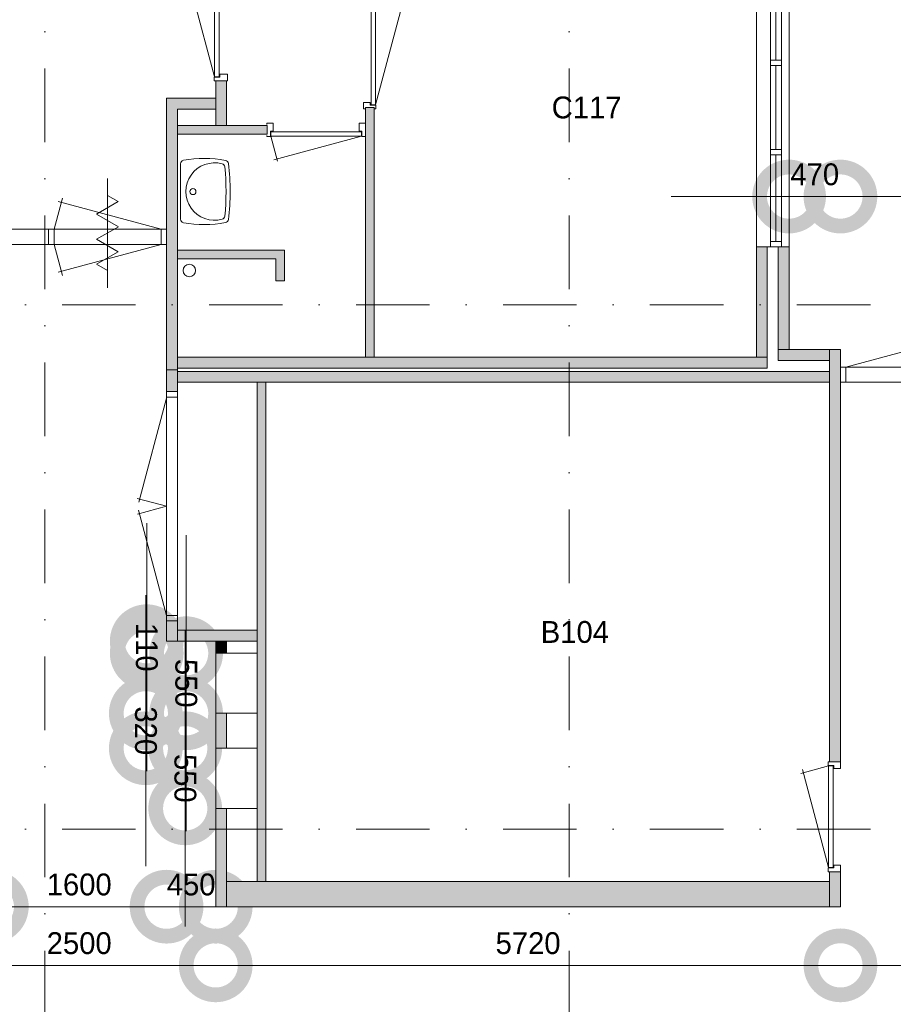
# Model space of a CAD drawing. Header units: millimetres. Extents: x -8493 to 75607, y -3060 to 56340.
# Tile 7 of 35: x 4020 to 12019, y 11091 to 20103. Entities that reach past the tile are written whole.
import ezdxf
from ezdxf.enums import TextEntityAlignment as Align

# ---------------------------------------------------------------- set-up
doc = ezdxf.new("R2010")
doc.units = ezdxf.units.MM
doc.header["$PDMODE"] = 3
doc.header["$PDSIZE"] = 1
doc.linetypes.add('DGN4', pattern=[1345.6, 672.8, -336.4, 0, -336.4])
for name, color, linetype in [('12', 7, 'Continuous'), ('16', 7, 'Continuous'), ('17', 7, 'Continuous'), ('30', 7, 'Continuous'), ('31', 7, 'Continuous'), ('32', 7, 'Continuous'), ('33', 7, 'Continuous'), ('40', 7, 'Continuous'), ('48', 7, 'Continuous'), ('56', 7, 'Continuous'), ('58', 7, 'Continuous'), ('62', 7, 'Continuous')]:
    doc.layers.add(name, color=color, linetype=linetype)
doc.styles.add('dgn003', font='dgn003.shx')
doc.styles.get("Standard").update_dxf_attribs({"font": 'arial.ttf'})
doc.dimstyles.get("Standard").update_dxf_attribs({"dimtxt": 0.18, "dimasz": 0.18, "dimexe": 0.18, "dimexo": 0.0625, "dimgap": 0.09, "dimtad": 0, "dimtih": 1, "dimtoh": 1, "dimdec": 4, "dimzin": 0, "dimdsep": 46, "dimtxsty": 'Standard', "dimcen": 0.09, "dimadec": 0, "dimazin": 0, "dimtfac": 1, "dimtdec": 4, "dimtofl": 0, "dimtmove": 0, "dimatfit": 3, "dimfxl": 1, "dimtolj": 1, "dimtzin": 0, "dimarcsym": 0})

# ---------------------------------------------------------------- blocks, each defined once
blk = doc.blocks.new('WT0149')
at = {"layer": '40', "color": 7, "linetype": 'Continuous', "lineweight": 0}
blk.add_line((20, -253.2), (20, 253.2), dxfattribs=at)
blk.add_circle((133.3, 0), 28.1, dxfattribs=at)
for centre, radius, start, end in [((53, 253.2), 33, 100.00267, 180), ((236.5, -765.8), 1068.4, 79.44861, 100.20169), ((426.2, 252), 33, 6.85751, 79.65449), ((332.1, 0), 263.1, 74.86666, 285.13334), ((392.2, 222.2), 33, 6.04176, 74.86666), ((-1706.8, 0), 2143.7, 353.95824, 6.04176), ((-1669.4, 0), 2143.7, 353.14249, 6.85751), ((53, -253.2), 33, 180, 259.99733), ((392.2, -222.2), 33, 285.13334, 353.95824), ((426.2, -252), 33, 280.34551, 353.14249), ((236.5, 765.8), 1068.4, 259.79831, 280.55139)]:
    blk.add_arc(centre, radius, start, end, dxfattribs=at)
blk = doc.blocks.new('830R10148')
at = {"layer": '33', "color": 1, "linetype": 'Continuous', "lineweight": 0}
for p, q in [((38, -108), (99.32, -336.87)), ((868, -108), (66.28, -322.82))]:
    blk.add_line(p, q, dxfattribs=at)
at = {"layer": '33', "color": 92, "linetype": 'Continuous', "lineweight": 13, "true_color": 0x00e100, "flags": 128}
for points in [[(0, -100), (0, -111), (35, -111), (35, -61), (60, -61), (60, 11), (0, 11), (0, 0)], [(906, -100), (906, -111), (871, -111), (871, -61), (846, -61), (846, 11), (906, 11), (906, 0)]]:
    blk.add_lwpolyline(points, dxfattribs=at)
at = {"layer": '33', "color": 2, "linetype": 'Continuous', "lineweight": 13, "true_color": 0xf0f000, "flags": 128}
blk.add_lwpolyline([(868, -108), (38, -108), (38, -68), (868, -68), (868, -108)], dxfattribs=at)
blk = doc.blocks.new('830R10149')
at = {"layer": '33', "color": 1, "linetype": 'Continuous', "lineweight": 0}
for p, q in [((-108, -38), (-336.87, -99.32)), ((-108, -868), (-322.82, -66.28))]:
    blk.add_line(p, q, dxfattribs=at)
at = {"layer": '33', "color": 92, "linetype": 'Continuous', "lineweight": 13, "true_color": 0x00e100, "flags": 128}
for points in [[(-100, 0), (-111, 0), (-111, -35), (-61, -35), (-61, -60), (11, -60), (11, 0), (0, 0)], [(-100, -906), (-111, -906), (-111, -871), (-61, -871), (-61, -846), (11, -846), (11, -906), (0, -906)]]:
    blk.add_lwpolyline(points, dxfattribs=at)
at = {"layer": '33', "color": 2, "linetype": 'Continuous', "lineweight": 13, "true_color": 0xf0f000, "flags": 128}
blk.add_lwpolyline([(-108, -868), (-108, -38), (-68, -38), (-68, -868), (-108, -868)], dxfattribs=at)
blk = doc.blocks.new('930L0950')
at = {"layer": '33', "color": 1, "linetype": 'Continuous', "lineweight": 0}
for p, q in [((98, 968), (353.44, 899.56)), ((98, 38), (338.7, 936.31))]:
    blk.add_line(p, q, dxfattribs=at)
at = {"layer": '33', "color": 92, "linetype": 'Continuous', "lineweight": 13, "true_color": 0x00e100, "flags": 128}
for points in [[(90, 1006), (101, 1006), (101, 971), (51, 971), (51, 946), (-11, 946), (-11, 1006), (0, 1006)], [(90, 0), (101, 0), (101, 35), (51, 35), (51, 60), (-11, 60), (-11, 0), (0, 0)]]:
    blk.add_lwpolyline(points, dxfattribs=at)
at = {"layer": '33', "color": 2, "linetype": 'Continuous', "lineweight": 13, "true_color": 0xf0f000, "flags": 128}
blk.add_lwpolyline([(98, 968), (98, 38), (58, 38), (58, 968), (98, 968)], dxfattribs=at)
blk = doc.blocks.new('930L0951')
at = {"layer": '33', "color": 1, "linetype": 'Continuous', "lineweight": 0}
for p, q in [((-98, 968), (-353.44, 899.56)), ((-98, 38), (-338.7, 936.31))]:
    blk.add_line(p, q, dxfattribs=at)
at = {"layer": '33', "color": 92, "linetype": 'Continuous', "lineweight": 13, "true_color": 0x00e100, "flags": 128}
for points in [[(-90, 1006), (-101, 1006), (-101, 971), (-51, 971), (-51, 946), (11, 946), (11, 1006), (0, 1006)], [(-90, 0), (-101, 0), (-101, 35), (-51, 35), (-51, 60), (11, 60), (11, 0), (0, 0)]]:
    blk.add_lwpolyline(points, dxfattribs=at)
at = {"layer": '33', "color": 2, "linetype": 'Continuous', "lineweight": 13, "true_color": 0xf0f000, "flags": 128}
blk.add_lwpolyline([(-98, 968), (-98, 38), (-58, 38), (-58, 968), (-98, 968)], dxfattribs=at)
blk = doc.blocks.new('_DotSmall')
at = {"color": 0, "linetype": 'ByBlock', "const_width": 0.5}
blk.add_lwpolyline([(-0.0625, 0, 1), (0.0625, 0, 1)], format="xyb", close=True, dxfattribs=at)
blk = doc.blocks.new('*D2926')
at = {"layer": '58', "color": 3, "linetype": 'Continuous', "lineweight": 0, "transparency": 16777216}
blk.add_line((11534.8, 18484.5), (13234.8, 18484.5), dxfattribs=at)
at = {"layer": 'Defpoints', "color": 0, "linetype": 'Continuous', "transparency": 16777216}
for p in [(13234.8, 18484.5), (11534.8, 17084.5), (13234.8, 17084.5)]:
    blk.add_point(p, dxfattribs=at)
at = {"layer": '58', "color": 3, "linetype": 'Continuous', "lineweight": 0, "transparency": 16777216, "xscale": 1080, "yscale": 1080, "zscale": 1080, "rotation": 180}
blk.add_blockref('_DotSmall', (11534.8, 18484.5), dxfattribs=at)
at = {"layer": '58', "color": 3, "linetype": 'Continuous', "lineweight": 0, "transparency": 16777216, "xscale": 1080, "yscale": 1080, "zscale": 1080}
blk.add_blockref('_DotSmall', (13234.8, 18484.5), dxfattribs=at)
at = {"layer": '58', "color": 3, "linetype": 'Continuous', "lineweight": 0, "transparency": 16777216, "insert": (12384.8, 18686.6), "char_height": 200, "attachment_point": 5, "style": 'dgn003'}
blk.add_mtext('\\A1;1700', dxfattribs=at)
blk = doc.blocks.new('*D2927')
at = {"layer": '58', "color": 3, "linetype": 'Continuous', "lineweight": 0, "transparency": 16777216}
for p, q in [((11064.8, 18484.5), (9984.8, 18484.5)), ((11534.8, 18484.5), (11064.8, 18484.5)), ((11534.8, 18484.5), (12614.8, 18484.5))]:
    blk.add_line(p, q, dxfattribs=at)
at = {"layer": 'Defpoints', "color": 0, "linetype": 'Continuous', "transparency": 16777216}
for p in [(11064.8, 18484.5), (11064.8, 17084.5), (11534.8, 17084.5)]:
    blk.add_point(p, dxfattribs=at)
at = {"layer": '58', "color": 3, "linetype": 'Continuous', "lineweight": 0, "transparency": 16777216, "xscale": 1080, "yscale": 1080, "zscale": 1080}
blk.add_blockref('_DotSmall', (11064.8, 18484.5), dxfattribs=at)
at = {"layer": '58', "color": 3, "linetype": 'Continuous', "lineweight": 0, "transparency": 16777216, "xscale": 1080, "yscale": 1080, "zscale": 1080, "rotation": 180}
blk.add_blockref('_DotSmall', (11534.8, 18484.5), dxfattribs=at)
at = {"layer": '58', "color": 3, "linetype": 'Continuous', "lineweight": 0, "transparency": 16777216, "insert": (11299.8, 18686.6), "char_height": 200, "attachment_point": 5, "style": 'dgn003'}
blk.add_mtext('\\A1;470', dxfattribs=at)
blk = doc.blocks.new('*D2931')
at = {"layer": '58', "color": 3, "linetype": 'Continuous', "lineweight": 0, "transparency": 16777216}
blk.add_line((5814.8, 11447.5), (3314.8, 11447.5), dxfattribs=at)
at = {"layer": 'Defpoints', "color": 0, "linetype": 'Continuous', "transparency": 16777216}
for p in [(3314.8, 12362.7), (5814.8, 12362.7), (3314.8, 11447.5)]:
    blk.add_point(p, dxfattribs=at)
at = {"layer": '58', "color": 3, "linetype": 'Continuous', "lineweight": 0, "transparency": 16777216, "xscale": 1080, "yscale": 1080, "zscale": 1080, "rotation": 180}
blk.add_blockref('_DotSmall', (3314.8, 11447.5), dxfattribs=at)
at = {"layer": '58', "color": 3, "linetype": 'Continuous', "lineweight": 0, "transparency": 16777216, "xscale": 1080, "yscale": 1080, "zscale": 1080}
blk.add_blockref('_DotSmall', (5814.8, 11447.5), dxfattribs=at)
at = {"layer": '58', "color": 3, "linetype": 'Continuous', "lineweight": 0, "transparency": 16777216, "insert": (4564.8, 11649.6), "char_height": 200, "attachment_point": 5, "style": 'dgn003'}
blk.add_mtext('\\A1;2500', dxfattribs=at)
blk = doc.blocks.new('*D2932')
at = {"layer": '58', "color": 3, "linetype": 'Continuous', "lineweight": 0, "transparency": 16777216}
for p, q in [((3314.8, 11984.5), (2234.8, 11984.5)), ((3314.8, 11984.5), (3764.8, 11984.5)), ((3764.8, 11984.5), (4844.8, 11984.5))]:
    blk.add_line(p, q, dxfattribs=at)
at = {"layer": 'Defpoints', "color": 0, "linetype": 'Continuous', "transparency": 16777216}
for p in [(3314.8, 14414.5), (3764.8, 14414.5), (3764.8, 11984.5)]:
    blk.add_point(p, dxfattribs=at)
at = {"layer": '58', "color": 3, "linetype": 'Continuous', "lineweight": 0, "transparency": 16777216, "xscale": 1080, "yscale": 1080, "zscale": 1080}
blk.add_blockref('_DotSmall', (3314.8, 11984.5), dxfattribs=at)
at = {"layer": '58', "color": 3, "linetype": 'Continuous', "lineweight": 0, "transparency": 16777216, "xscale": 1080, "yscale": 1080, "zscale": 1080, "rotation": 180}
blk.add_blockref('_DotSmall', (3764.8, 11984.5), dxfattribs=at)
at = {"layer": '58', "color": 3, "linetype": 'Continuous', "lineweight": 0, "transparency": 16777216, "insert": (3539.8, 12186.6), "char_height": 200, "attachment_point": 5, "style": 'dgn003'}
blk.add_mtext('\\A1;450', dxfattribs=at)
blk = doc.blocks.new('*D2933')
at = {"layer": '58', "color": 3, "linetype": 'Continuous', "lineweight": 0, "transparency": 16777216}
blk.add_line((5364.8, 11984.5), (3764.8, 11984.5), dxfattribs=at)
at = {"layer": 'Defpoints', "color": 0, "linetype": 'Continuous', "transparency": 16777216}
for p in [(3764.8, 14414.5), (5364.8, 14414.5), (3764.8, 11984.5)]:
    blk.add_point(p, dxfattribs=at)
at = {"layer": '58', "color": 3, "linetype": 'Continuous', "lineweight": 0, "transparency": 16777216, "xscale": 1080, "yscale": 1080, "zscale": 1080, "rotation": 180}
blk.add_blockref('_DotSmall', (3764.8, 11984.5), dxfattribs=at)
at = {"layer": '58', "color": 3, "linetype": 'Continuous', "lineweight": 0, "transparency": 16777216, "xscale": 1080, "yscale": 1080, "zscale": 1080}
blk.add_blockref('_DotSmall', (5364.8, 11984.5), dxfattribs=at)
at = {"layer": '58', "color": 3, "linetype": 'Continuous', "lineweight": 0, "transparency": 16777216, "insert": (4564.8, 12186.6), "char_height": 200, "attachment_point": 5, "style": 'dgn003'}
blk.add_mtext('\\A1;1600', dxfattribs=at)
blk = doc.blocks.new('*D2934')
at = {"layer": '58', "color": 3, "linetype": 'Continuous', "lineweight": 0, "transparency": 16777216}
for p, q in [((5364.8, 11984.5), (4284.8, 11984.5)), ((5364.8, 11984.5), (5814.8, 11984.5)), ((5814.8, 11984.5), (6894.8, 11984.5))]:
    blk.add_line(p, q, dxfattribs=at)
at = {"layer": 'Defpoints', "color": 0, "linetype": 'Continuous', "transparency": 16777216}
for p in [(5364.8, 14414.5), (5814.8, 14414.5), (5814.8, 11984.5)]:
    blk.add_point(p, dxfattribs=at)
at = {"layer": '58', "color": 3, "linetype": 'Continuous', "lineweight": 0, "transparency": 16777216, "xscale": 1080, "yscale": 1080, "zscale": 1080}
blk.add_blockref('_DotSmall', (5364.8, 11984.5), dxfattribs=at)
at = {"layer": '58', "color": 3, "linetype": 'Continuous', "lineweight": 0, "transparency": 16777216, "xscale": 1080, "yscale": 1080, "zscale": 1080, "rotation": 180}
blk.add_blockref('_DotSmall', (5814.8, 11984.5), dxfattribs=at)
at = {"layer": '58', "color": 3, "linetype": 'Continuous', "lineweight": 0, "transparency": 16777216, "insert": (5589.8, 12186.6), "char_height": 200, "attachment_point": 5, "style": 'dgn003'}
blk.add_mtext('\\A1;450', dxfattribs=at)
blk = doc.blocks.new('*D2935')
at = {"layer": '58', "color": 3, "linetype": 'Continuous', "lineweight": 0, "transparency": 16777216}
blk.add_line((11534.8, 11447.5), (5814.8, 11447.5), dxfattribs=at)
at = {"layer": 'Defpoints', "color": 0, "linetype": 'Continuous', "transparency": 16777216}
for p in [(5814.8, 12362.7), (11534.8, 12362.7), (5814.8, 11447.5)]:
    blk.add_point(p, dxfattribs=at)
at = {"layer": '58', "color": 3, "linetype": 'Continuous', "lineweight": 0, "transparency": 16777216, "xscale": 1080, "yscale": 1080, "zscale": 1080, "rotation": 180}
blk.add_blockref('_DotSmall', (5814.8, 11447.5), dxfattribs=at)
at = {"layer": '58', "color": 3, "linetype": 'Continuous', "lineweight": 0, "transparency": 16777216, "xscale": 1080, "yscale": 1080, "zscale": 1080}
blk.add_blockref('_DotSmall', (11534.8, 11447.5), dxfattribs=at)
at = {"layer": '58', "color": 3, "linetype": 'Continuous', "lineweight": 0, "transparency": 16777216, "insert": (8674.8, 11649.6), "char_height": 200, "attachment_point": 5, "style": 'dgn003'}
blk.add_mtext('\\A1;5720', dxfattribs=at)
blk = doc.blocks.new('*D2936')
at = {"layer": '58', "color": 3, "linetype": 'Continuous', "lineweight": 0, "transparency": 16777216}
blk.add_line((13734.8, 11447.5), (11534.8, 11447.5), dxfattribs=at)
at = {"layer": 'Defpoints', "color": 0, "linetype": 'Continuous', "transparency": 16777216}
for p in [(11534.8, 12362.7), (13734.8, 12362.7), (11534.8, 11447.5)]:
    blk.add_point(p, dxfattribs=at)
at = {"layer": '58', "color": 3, "linetype": 'Continuous', "lineweight": 0, "transparency": 16777216, "xscale": 1080, "yscale": 1080, "zscale": 1080, "rotation": 180}
blk.add_blockref('_DotSmall', (11534.8, 11447.5), dxfattribs=at)
at = {"layer": '58', "color": 3, "linetype": 'Continuous', "lineweight": 0, "transparency": 16777216, "xscale": 1080, "yscale": 1080, "zscale": 1080}
blk.add_blockref('_DotSmall', (13734.8, 11447.5), dxfattribs=at)
at = {"layer": '58', "color": 3, "linetype": 'Continuous', "lineweight": 0, "transparency": 16777216, "insert": (12634.8, 11649.6), "char_height": 200, "attachment_point": 5, "style": 'dgn003'}
blk.add_mtext('\\A1;2200', dxfattribs=at)
blk = doc.blocks.new('79B1036')
at = {"layer": '12', "color": 7, "linetype": 'Continuous', "lineweight": 0}
blk.add_line((0, 500.48), (0, -500.5), dxfattribs=at)
at = {"layer": '12', "color": 92, "linetype": 'Continuous', "lineweight": 0, "true_color": 0x00e100}
for p, q in [((-100.18, 173.68), (97.62, 287.88)), ((97.62, 287.88), (0, 344.24)), ((100.18, 58), (-100.18, 173.68)), ((-100.18, -57.68), (100.18, 58)), ((97.62, -171.88), (-100.18, -57.68)), ((-100.02, -285.98), (97.62, -171.88)), ((0, -343.72), (-100.02, -285.98))]:
    blk.add_line(p, q, dxfattribs=at)
blk = doc.blocks.new('*D2864')
at = {"layer": '58', "color": 3, "linetype": 'Continuous', "lineweight": 0, "transparency": 16777216}
for p, q in [((5182.94, 14414.49), (5182.94, 15494.49)), ((5182.94, 14304.49), (5182.94, 14414.49)), ((5182.94, 14304.49), (5182.94, 13224.49))]:
    blk.add_line(p, q, dxfattribs=at)
at = {"layer": 'Defpoints', "color": 0, "linetype": 'Continuous', "transparency": 16777216}
for p in [(5182.94, 14414.49), (5814.76, 14414.49), (5814.76, 14304.49)]:
    blk.add_point(p, dxfattribs=at)
at = {"layer": '58', "color": 3, "linetype": 'Continuous', "lineweight": 0, "transparency": 16777216, "xscale": 1080, "yscale": 1080, "zscale": 1080}
for p, rotation in [((5182.94, 14414.49), 270), ((5182.94, 14304.49), 90)]:
    blk.add_blockref('_DotSmall', p, dxfattribs=dict(at, rotation=rotation))
at = {"layer": '58', "color": 3, "linetype": 'Continuous', "lineweight": 0, "transparency": 16777216, "insert": (5182.94, 14359.49), "char_height": 200, "attachment_point": 5, "rotation": 270, "style": 'dgn003'}
blk.add_mtext('\\A1;110', dxfattribs=at)
blk = doc.blocks.new('*D2865')
at = {"layer": '58', "color": 3, "linetype": 'Continuous', "lineweight": 0, "transparency": 16777216}
for p, q in [((5543.83, 14304.49), (5543.83, 15384.49)), ((5543.83, 13754.49), (5543.83, 14304.49)), ((5543.83, 13754.49), (5543.83, 12674.49))]:
    blk.add_line(p, q, dxfattribs=at)
at = {"layer": 'Defpoints', "color": 0, "linetype": 'Continuous', "transparency": 16777216}
for p in [(5543.83, 14304.49), (5814.76, 14304.49), (5814.76, 13754.49)]:
    blk.add_point(p, dxfattribs=at)
at = {"layer": '58', "color": 3, "linetype": 'Continuous', "lineweight": 0, "transparency": 16777216, "xscale": 1080, "yscale": 1080, "zscale": 1080}
for p, rotation in [((5543.83, 14304.49), 270), ((5543.83, 13754.49), 90)]:
    blk.add_blockref('_DotSmall', p, dxfattribs=dict(at, rotation=rotation))
at = {"layer": '58', "color": 3, "linetype": 'Continuous', "lineweight": 0, "transparency": 16777216, "insert": (5543.83, 14029.49), "char_height": 200, "attachment_point": 5, "rotation": 270, "style": 'dgn003'}
blk.add_mtext('\\A1;550', dxfattribs=at)
blk = doc.blocks.new('*D2866')
at = {"layer": '58', "color": 3, "linetype": 'Continuous', "lineweight": 0, "transparency": 16777216}
for p, q in [((5174.54, 13754.49), (5174.54, 14834.49)), ((5174.54, 13434.49), (5174.54, 13754.49)), ((5174.54, 13434.49), (5174.54, 12354.49))]:
    blk.add_line(p, q, dxfattribs=at)
at = {"layer": 'Defpoints', "color": 0, "linetype": 'Continuous', "transparency": 16777216}
for p in [(5174.54, 13754.49), (5814.76, 13754.49), (5814.76, 13434.49)]:
    blk.add_point(p, dxfattribs=at)
at = {"layer": '58', "color": 3, "linetype": 'Continuous', "lineweight": 0, "transparency": 16777216, "xscale": 1080, "yscale": 1080, "zscale": 1080}
for p, rotation in [((5174.54, 13754.49), 270), ((5174.54, 13434.49), 90)]:
    blk.add_blockref('_DotSmall', p, dxfattribs=dict(at, rotation=rotation))
at = {"layer": '58', "color": 3, "linetype": 'Continuous', "lineweight": 0, "transparency": 16777216, "insert": (5174.54, 13594.49), "char_height": 200, "attachment_point": 5, "rotation": 270, "style": 'dgn003'}
blk.add_mtext('\\A1;320', dxfattribs=at)
blk = doc.blocks.new('*D2867')
at = {"layer": '58', "color": 3, "linetype": 'Continuous', "lineweight": 0, "transparency": 16777216}
for p, q in [((5535.43, 13434.49), (5535.43, 14514.49)), ((5535.43, 12884.49), (5535.43, 13434.49)), ((5535.43, 12884.49), (5535.43, 11804.49))]:
    blk.add_line(p, q, dxfattribs=at)
at = {"layer": 'Defpoints', "color": 0, "linetype": 'Continuous', "transparency": 16777216}
for p in [(5535.43, 13434.49), (5814.76, 13434.49), (5814.76, 12884.49)]:
    blk.add_point(p, dxfattribs=at)
at = {"layer": '58', "color": 3, "linetype": 'Continuous', "lineweight": 0, "transparency": 16777216, "xscale": 1080, "yscale": 1080, "zscale": 1080}
for p, rotation in [((5535.43, 13434.49), 270), ((5535.43, 12884.49), 90)]:
    blk.add_blockref('_DotSmall', p, dxfattribs=dict(at, rotation=rotation))
at = {"layer": '58', "color": 3, "linetype": 'Continuous', "lineweight": 0, "transparency": 16777216, "insert": (5535.43, 13159.49), "char_height": 200, "attachment_point": 5, "rotation": 270, "style": 'dgn003'}
blk.add_mtext('\\A1;550', dxfattribs=at)

msp = doc.modelspace()

# ---------------------------------------------------------------- hatches: boundary and pattern name
at = {"layer": '62'}
for color, points in [(7, [(5914.76, 19134.49), (5914.76, 19544.49), (5814.76, 19544.49), (5814.76, 19134.49)]), (7, [(5364.76, 16899.49), (5464.76, 16899.49), (5464.76, 19284.49), (5814.76, 19284.49), (5814.76, 19384.49), (5364.76, 19384.49)]), (9, [(7184.76, 17014.49), (7184.76, 19299.49), (7264.76, 19299.49), (7264.76, 17014.49)]), (9, [(6284.76, 19054.49), (6284.76, 19134.49), (5464.76, 19134.49), (5464.76, 19054.49)]), (9, [(6364.76, 17714.49), (6444.76, 17714.49), (6444.76, 17994.49), (5464.76, 17994.49), (5464.76, 17914.49), (6364.76, 17914.49)]), (9, [(10764.76, 18024.49), (10864.76, 18024.49), (10864.76, 17014.49), (10764.76, 17014.49)]), (7, [(10964.76, 18024.49), (11064.76, 18024.49), (11064.76, 17084.49), (10964.76, 17084.49)]), (7, [(10964.76, 16984.49), (11434.76, 16984.49), (11434.76, 17084.49), (10964.76, 17084.49)]), (7, [(11434.76, 17084.49), (11534.76, 17084.49), (11534.76, 13310.49), (11434.76, 13310.49)]), (9, [(5464.76, 17014.49), (10864.76, 17014.49), (10864.76, 16914.49), (5464.76, 16914.49)]), (7, [(5464.76, 16699.49), (5364.76, 16699.49), (5364.76, 16899.49), (5464.76, 16899.49)]), (9, [(11434.76, 16884.49), (5464.76, 16884.49), (5464.76, 16784.49), (11434.76, 16784.49)]), (9, [(6274.76, 16784.49), (6194.76, 16784.49), (6194.76, 12214.49), (6274.76, 12214.49)]), (7, [(5464.76, 14599.49), (5364.76, 14599.49), (5364.76, 14414.49), (5464.76, 14414.49)]), (7, [(6194.76, 14414.49), (5464.76, 14414.49), (5464.76, 14514.49), (6194.76, 14514.49)]), (7, [(5914.76, 14304.49), (5814.76, 14304.49), (5814.76, 14414.49), (5914.76, 14414.49)]), (7, [(5914.76, 13434.49), (5814.76, 13434.49), (5814.76, 13754.49), (5914.76, 13754.49)]), (7, [(5914.76, 12884.49), (5914.76, 11984.49), (5814.76, 11984.49), (5814.76, 12884.49)]), (7, [(11534.76, 11984.49), (11434.76, 11984.49), (11434.76, 12304.49), (11534.76, 12304.49)]), (7, [(11434.76, 11984.49), (5914.76, 11984.49), (5914.76, 12214.49), (11434.76, 12214.49)])]:
    msp.add_hatch(color=color, dxfattribs=at).paths.add_polyline_path(points)

# ---------------------------------------------------------------- linework, layer by layer
at = {"layer": '16', "color": 92, "linetype": 'Continuous', "lineweight": 0, "true_color": 0x00e100}
msp.add_line((10764.76, 18024.49), (11064.76, 18024.49), dxfattribs=at)
at = {"layer": '16', "color": 92, "linetype": 'Continuous', "lineweight": 0, "true_color": 0x00e100, "flags": 128}
for points in [[(5814.76, 19134.49), (5814.76, 19544.49), (5914.76, 19544.49), (5914.76, 19134.49), (5814.76, 19134.49)], [(5364.76, 16899.49), (5364.76, 19384.49), (5814.76, 19384.49), (5814.76, 19284.49), (5464.76, 19284.49), (5464.76, 16899.49), (5364.76, 16899.49)], [(7184.76, 19299.49), (7184.76, 17014.49), (7264.76, 17014.49), (7264.76, 19299.49), (7184.76, 19299.49)], [(5464.76, 19054.49), (5464.76, 19134.49), (6284.76, 19134.49), (6284.76, 19054.49), (5464.76, 19054.49)], [(5464.76, 17914.49), (6364.76, 17914.49), (6364.76, 17714.49), (6444.76, 17714.49), (6444.76, 17994.49), (5464.76, 17994.49), (5464.76, 17914.49)], [(6274.76, 12214.49), (6194.76, 12214.49), (6194.76, 16784.49), (6274.76, 16784.49), (6274.76, 12214.49)], [(5814.76, 12884.49), (5814.76, 11984.49), (5914.76, 11984.49), (5914.76, 12884.49), (5814.76, 12884.49)]]:
    msp.add_lwpolyline(points, dxfattribs=at)
at = {"layer": '17', "color": 92, "linetype": 'Continuous', "lineweight": 0, "true_color": 0x00e100}
for p, q in [((10764.76, 17014.49), (10764.76, 18024.49)), ((10864.76, 16914.49), (10864.76, 18024.49)), ((10964.76, 16984.49), (10964.76, 18024.49)), ((11064.76, 17084.49), (11064.76, 18024.49)), ((11434.76, 17084.49), (11064.76, 17084.49)), ((11434.76, 17084.49), (11434.76, 13310.49)), ((10764.76, 17014.49), (5464.76, 17014.49)), ((11434.76, 16984.49), (10964.76, 16984.49)), ((10864.76, 16914.49), (5464.76, 16914.49)), ((11434.76, 16884.49), (5464.76, 16884.49)), ((11534.76, 16865.87), (11534.76, 13310.49)), ((11434.76, 16784.49), (5464.76, 16784.49)), ((11534.76, 13310.49), (11434.76, 13310.49))]:
    msp.add_line(p, q, dxfattribs=at)
at = {"layer": '17', "color": 92, "linetype": 'Continuous', "lineweight": 0, "true_color": 0x00e100, "flags": 128}
for points in [[(5364.76, 16899.49), (5464.76, 16899.49), (5464.76, 16699.49), (5364.76, 16699.49), (5364.76, 16899.49)], [(5364.76, 14599.49), (5464.76, 14599.49), (5464.76, 14414.49), (5364.76, 14414.49), (5364.76, 14599.49)], [(6194.76, 14414.49), (5464.76, 14414.49), (5464.76, 14514.49), (6194.76, 14514.49), (6194.76, 14414.49)], [(5914.76, 14414.49), (5814.76, 14414.49), (5814.76, 14304.49), (5914.76, 14304.49), (5914.76, 14414.49)], [(5914.76, 13754.49), (5814.76, 13754.49), (5814.76, 13434.49), (5914.76, 13434.49), (5914.76, 13754.49)], [(11434.76, 12304.49), (11534.76, 12304.49), (11534.76, 11984.49), (11434.76, 11984.49), (11434.76, 12304.49)], [(5914.76, 11984.49), (11434.76, 11984.49), (11434.76, 12214.49), (5914.76, 12214.49), (5914.76, 11984.49)]]:
    msp.add_lwpolyline(points, dxfattribs=at)
at = {"layer": '30', "color": 3, "linetype": 'Continuous', "lineweight": 0}
for p, q in [((10764.76, 20574.49), (10764.76, 18024.49)), ((11064.76, 20574.49), (11064.76, 18024.49))]:
    msp.add_line(p, q, dxfattribs=at)
at = {"layer": '31', "color": 3, "linetype": 'Continuous', "lineweight": 0}
for p, q in [((3764.76, 18186.25), (5364.76, 18186.25)), ((3764.76, 18046.25), (5364.76, 18046.25))]:
    msp.add_line(p, q, dxfattribs=at)
at = {"layer": '31', "color": 3, "linetype": 'Continuous', "lineweight": 0, "flags": 128}
for points in [[(5814.76, 13754.49), (6194.76, 13754.49), (6194.76, 14304.49), (5814.76, 14304.49), (5814.76, 13754.49)], [(5814.76, 12884.49), (6194.76, 12884.49), (6194.76, 13434.49), (5814.76, 13434.49), (5814.76, 12884.49)]]:
    msp.add_lwpolyline(points, dxfattribs=at)
at = {"layer": '32', "color": 3, "linetype": 'Continuous', "lineweight": 0}
for p, q in [((10894.76, 18074.49), (10894.76, 20524.49)), ((10944.76, 20524.49), (10944.76, 19732.82)), ((10994.76, 20524.49), (10994.76, 18024.49)), ((10944.76, 19682.82), (10944.76, 18916.15)), ((10944.76, 18866.15), (10944.76, 18074.49)), ((11534.76, 16923.49), (13234.76, 16923.49)), ((11534.76, 16784.49), (13234.76, 16784.49)), ((5364.76, 16699.49), (5364.76, 14599.49)), ((5464.76, 16699.49), (5464.76, 14599.49))]:
    msp.add_line(p, q, dxfattribs=at)
at = {"layer": '32', "color": 3, "linetype": 'Continuous', "lineweight": 0, "flags": 128}
for points in [[(10994.76, 19732.82), (10994.76, 19682.82), (10894.76, 19682.82), (10894.76, 19732.82), (10994.76, 19732.82)], [(10994.76, 18916.15), (10994.76, 18866.15), (10894.76, 18866.15), (10894.76, 18916.15), (10994.76, 18916.15)], [(4284.76, 18185.25), (4334.76, 18185.25), (4334.76, 18046.25), (4284.76, 18046.25), (4284.76, 18185.25)], [(5314.76, 18185.25), (5364.76, 18185.25), (5364.76, 18046.25), (5314.76, 18046.25), (5314.76, 18185.25)], [(10994.76, 18074.49), (10994.76, 18024.49), (10894.76, 18024.49), (10894.76, 18074.49), (10994.76, 18074.49)], [(11584.76, 16923.49), (11534.76, 16923.49), (11534.76, 16784.49), (11584.76, 16784.49), (11584.76, 16923.49)], [(5364.76, 16649.49), (5364.76, 16699.49), (5464.76, 16699.49), (5464.76, 16649.49), (5364.76, 16649.49)], [(5364.76, 14599.49), (5364.76, 14649.49), (5464.76, 14649.49), (5464.76, 14599.49), (5364.76, 14599.49)]]:
    msp.add_lwpolyline(points, dxfattribs=at)
at = {"layer": '33', "color": 1, "linetype": 'Continuous', "lineweight": 0}
for p, q in [((4334.76, 18185.25), (4410.68, 18468.58)), ((5314.76, 18185.25), (4370.82, 18438.18)), ((4334.76, 18046.25), (4410.68, 17762.92)), ((5314.76, 18046.25), (4370.82, 17793.32)), ((11584.76, 16923.49), (12365.58, 17132.71)), ((5364.76, 16640.11), (5109.67, 15688.11)), ((5364.76, 15649.49), (5094.66, 15721.86)), ((5364.76, 15649.49), (5099.47, 15578.41)), ((5364.76, 14649.49), (5106.56, 15613.11))]:
    msp.add_line(p, q, dxfattribs=at)
at = {"layer": '40', "color": 3, "linetype": 'Continuous', "lineweight": 0}
msp.add_circle((5573.36, 17807.73), 57.46, dxfattribs=at)
at = {"layer": '56', "color": 3, "linetype": 'DGN4', "lineweight": 0}
for p, q in [((4249.76, 55989.76), (4249.76, 547.85)), ((9049.76, 55989.76), (9049.76, 547.85)), ((52180.43, 17492.77), (-3616.95, 17492.77)), ((52180.43, 12692.77), (-3616.95, 12692.77))]:
    msp.add_line(p, q, dxfattribs=at)
at = {"layer": '62', "color": 7, "linetype": 'Continuous', "lineweight": 0, "flags": 128}
for points in [[(5914.76, 19134.49), (5914.76, 19544.49), (5814.76, 19544.49), (5814.76, 19134.49), (5914.76, 19134.49)], [(5364.76, 16899.49), (5464.76, 16899.49), (5464.76, 19284.49), (5814.76, 19284.49), (5814.76, 19384.49), (5364.76, 19384.49), (5364.76, 16899.49)], [(10964.76, 18024.49), (11064.76, 18024.49), (11064.76, 17084.49), (10964.76, 17084.49), (10964.76, 18024.49)], [(10964.76, 16984.49), (11434.76, 16984.49), (11434.76, 17084.49), (10964.76, 17084.49), (10964.76, 16984.49)], [(11434.76, 17084.49), (11534.76, 17084.49), (11534.76, 13310.49), (11434.76, 13310.49), (11434.76, 17084.49)], [(5464.76, 16699.49), (5364.76, 16699.49), (5364.76, 16899.49), (5464.76, 16899.49), (5464.76, 16699.49)], [(5464.76, 14599.49), (5364.76, 14599.49), (5364.76, 14414.49), (5464.76, 14414.49), (5464.76, 14599.49)], [(6194.76, 14414.49), (5464.76, 14414.49), (5464.76, 14514.49), (6194.76, 14514.49), (6194.76, 14414.49)], [(5914.76, 14304.49), (5814.76, 14304.49), (5814.76, 14414.49), (5914.76, 14414.49), (5914.76, 14304.49)], [(5914.76, 13434.49), (5814.76, 13434.49), (5814.76, 13754.49), (5914.76, 13754.49), (5914.76, 13434.49)], [(5914.76, 12884.49), (5914.76, 11984.49), (5814.76, 11984.49), (5814.76, 12884.49), (5914.76, 12884.49)], [(11534.76, 11984.49), (11434.76, 11984.49), (11434.76, 12304.49), (11534.76, 12304.49), (11534.76, 11984.49)], [(11434.76, 11984.49), (5914.76, 11984.49), (5914.76, 12214.49), (11434.76, 12214.49), (11434.76, 11984.49)]]:
    msp.add_lwpolyline(points, dxfattribs=at)
at = {"layer": '62', "color": 9, "linetype": 'Continuous', "lineweight": 0, "flags": 128}
for points in [[(7184.76, 17014.49), (7184.76, 19299.49), (7264.76, 19299.49), (7264.76, 17014.49), (7184.76, 17014.49)], [(6284.76, 19054.49), (6284.76, 19134.49), (5464.76, 19134.49), (5464.76, 19054.49), (6284.76, 19054.49)], [(6364.76, 17714.49), (6444.76, 17714.49), (6444.76, 17994.49), (5464.76, 17994.49), (5464.76, 17914.49), (6364.76, 17914.49), (6364.76, 17714.49)], [(10764.76, 18024.49), (10864.76, 18024.49), (10864.76, 17014.49), (10764.76, 17014.49), (10764.76, 18024.49)], [(5464.76, 17014.49), (10864.76, 17014.49), (10864.76, 16914.49), (5464.76, 16914.49), (5464.76, 17014.49)], [(11434.76, 16884.49), (5464.76, 16884.49), (5464.76, 16784.49), (11434.76, 16784.49), (11434.76, 16884.49)], [(6274.76, 16784.49), (6194.76, 16784.49), (6194.76, 12214.49), (6274.76, 12214.49), (6274.76, 16784.49)]]:
    msp.add_lwpolyline(points, dxfattribs=at)

# ---------------------------------------------------------------- block references
at = {"color": 7, "linetype": 'Continuous', "lineweight": 0}
for name, p in [('830R10149', (5912.86, 20449.2)), ('930L0950', (7178.79, 19286.26)), ('830R10148', (6281.68, 19144.67)), ('WT0149', (5472.62, 18530.35)), ('79B1036', (4824.56, 18150.55)), ('930L0951', (11524.76, 12304.49))]:
    msp.add_blockref(name, p, dxfattribs=at)

# ---------------------------------------------------------------- texts
at = {"layer": '48', "color": 7, "linetype": 'Continuous', "lineweight": 0, "style": 'dgn003'}
for s, p in [('C117', (9210.64, 19299.81)), ('B104', (9103.3, 14499.15))]:
    msp.add_text(s, height=200, dxfattribs=at).set_placement(p, align=Align.MIDDLE_CENTER)

# ---------------------------------------------------------------- dimensions: what is measured, and where the dimension line sits
at = {"layer": '58', "color": 3, "linetype": 'Continuous', "lineweight": 0}
for base, p1, p2, picture, middle in [((11064.76, 18484.49), (11534.76, 17084.49), (11064.76, 17084.49), '*D2927', (11299.76, 18686.6)), ((13234.76, 18484.49), (11534.76, 17084.49), (13234.76, 17084.49), '*D2926', (12384.76, 18686.6)), ((3764.76, 11984.49), (3314.76, 14414.49), (3764.76, 14414.49), '*D2932', (3539.76, 12186.6)), ((3764.76, 11984.49), (5364.76, 14414.49), (3764.76, 14414.49), '*D2933', (4564.76, 12186.6)), ((5814.76, 11984.49), (5364.76, 14414.49), (5814.76, 14414.49), '*D2934', (5589.76, 12186.6)), ((3314.76, 11447.45), (5814.76, 12362.67), (3314.76, 12362.67), '*D2931', (4564.76, 11649.56)), ((5814.76, 11447.45), (11534.76, 12362.67), (5814.76, 12362.67), '*D2935', (8674.76, 11649.56)), ((11534.76, 11447.45), (13734.76, 12362.67), (11534.76, 12362.67), '*D2936', (12634.76, 11649.56))]:
    dim = msp.add_linear_dim(base=base, p1=p1, p2=p2, dimstyle='Standard', override={"dimscale": 1, "dimtxt": 200, "dimasz": 1080, "dimexe": 0, "dimexo": 0, "dimgap": 100, "dimtad": 1, "dimjust": 0, "dimtih": 0, "dimtoh": 0, "dimdec": 0, "dimlfac": 1, "dimzin": 11, "dimdsep": 46, "dimlunit": 2, "dimpost": '<>', "dimtxsty": 'dgn003', "dimblk1": 'DotSmall', "dimblk2": 'DotSmall', "dimsah": 1, "dimcen": 0, "dimse1": 1, "dimse2": 1, "dimclrd": 3, "dimclre": 3, "dimclrt": 3, "dimtol": 0, "dimtix": 1, "dimtofl": 1, "dimatfit": 3, "dimfrac": 1, "dimtolj": 1, "dimlwd": 0, "dimlwe": 0}, dxfattribs=at)
    dim.commit()
    dim.dimension.update_dxf_attribs({"geometry": picture, "text_midpoint": middle})
for base, p1, p2, picture, middle in [((5182.94, 14414.49), (5814.76, 14304.49), (5814.76, 14414.49), '*D2864', (5182.94, 14359.49)), ((5543.83, 14304.49), (5814.76, 13754.49), (5814.76, 14304.49), '*D2865', (5543.83, 14029.49)), ((5174.54, 13754.49), (5814.76, 13434.49), (5814.76, 13754.49), '*D2866', (5174.54, 13594.49)), ((5535.43, 13434.49), (5814.76, 12884.49), (5814.76, 13434.49), '*D2867', (5535.43, 13159.49))]:
    dim = msp.add_linear_dim(base=base, p1=p1, p2=p2, angle=270, dimstyle='Standard', override={"dimscale": 1, "dimtxt": 200, "dimasz": 1080, "dimexe": 0, "dimexo": 0, "dimgap": 100, "dimtad": 1, "dimjust": 0, "dimtih": 0, "dimtoh": 0, "dimdec": 0, "dimlfac": 1, "dimzin": 11, "dimdsep": 46, "dimlunit": 2, "dimpost": '<>', "dimtxsty": 'dgn003', "dimblk1": 'DotSmall', "dimblk2": 'DotSmall', "dimsah": 1, "dimcen": 0, "dimse1": 1, "dimse2": 1, "dimclrd": 3, "dimclre": 3, "dimclrt": 3, "dimtol": 0, "dimtix": 1, "dimtofl": 1, "dimatfit": 3, "dimfrac": 1, "dimtolj": 1, "dimlwd": 0, "dimlwe": 0}, dxfattribs=at)
    dim.commit()
    dim.dimension.update_dxf_attribs({"geometry": picture, "text_midpoint": middle, "text_rotation": 270})

doc.saveas('drawing.dxf')
